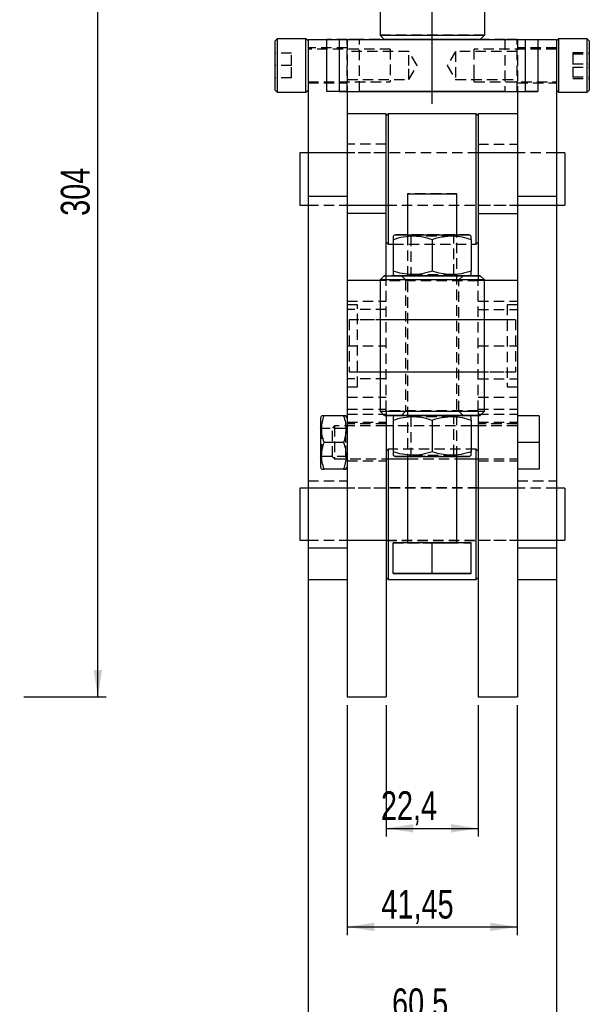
# Model space of a CAD drawing. Extents: x 59 to 746, y 13 to 589.
# Tile 32 of 46: x 334 to 472, y 210 to 450. Entities that reach past the tile are written whole.
import ezdxf

# ---------------------------------------------------------------- set-up
doc = ezdxf.new("R2010")
doc.units = 0
doc.header["$LTSCALE"] = 2
doc.linetypes.add('CENTERX2', pattern=[20.32, 12.7, -2.54, 2.54, -2.54])
doc.linetypes.add('HIDDEN', pattern=[1.905, 1.27, -0.635])
doc.layers.get('0').update_dxf_attribs({"linetype": 'CONTINUOUS'})
doc.styles.add('SLDTEXTSTYLE0', font='TXT', dxfattribs={"width": 0.75})
doc.dimstyles.new('SLDDIMSTYLE1', dxfattribs={"dimtxt": 7, "dimasz": 6.604, "dimexe": 0, "dimexo": 0.0625, "dimgap": 1.75, "dimtad": 1, "dimdec": 0, "dimrnd": 1e-09, "dimzin": 12, "dimtxsty": 'SLDTEXTSTYLE0', "dimsah": 1, "dimcen": 0.09, "dimazin": 3, "dimtfac": 1, "dimtdec": 0, "dimtofl": 0, "dimtmove": 0, "dimatfit": 3, "dimtolj": 1, "dimtzin": 12})
doc.dimstyles.new('SLDDIMSTYLE2', dxfattribs={"dimtxt": 7, "dimasz": 6.604, "dimexe": 0, "dimexo": 0.0625, "dimgap": 1.75, "dimtad": 1, "dimdec": 3, "dimrnd": 1e-09, "dimzin": 12, "dimtxsty": 'SLDTEXTSTYLE0', "dimsah": 1, "dimcen": 0.09, "dimazin": 3, "dimtfac": 1, "dimtdec": 3, "dimtofl": 0, "dimtmove": 0, "dimatfit": 3, "dimtolj": 1, "dimtzin": 12})

# ---------------------------------------------------------------- blocks, each defined once
blk = doc.blocks.new('_D_5')
at = {"color": 179, "linetype": 'CONTINUOUS'}
for p, q in [((233.96, 589.1), (354.55, 589.1)), ((352.55, 284.99), (352.55, 589.1)), ((334.55, 284.99), (354.55, 284.99))]:
    blk.add_line(p, q, dxfattribs=at)
for points in [[(352.55, 589.1), (351.53, 582.5), (353.57, 582.5)], [(352.55, 284.99), (353.57, 291.6), (351.53, 291.6)]]:
    blk.add_solid(points, dxfattribs=at)
at = {"color": 179, "linetype": 'CONTINUOUS', "insert": (343.53, 402.17, 0.1), "char_height": 7, "attachment_point": 1, "rotation": 90, "style": 'SLDTEXTSTYLE0'}
blk.add_mtext('304', dxfattribs=at)
blk = doc.blocks.new('_D_7')
at = {"color": 179, "linetype": 'CONTINUOUS'}
for p, q in [((422.78, 282.99), (422.78, 250.99)), ((445.18, 282.99), (445.18, 250.99)), ((422.78, 252.99), (445.18, 252.99))]:
    blk.add_line(p, q, dxfattribs=at)
for points in [[(422.78, 252.99), (429.38, 251.98), (429.38, 254.01)], [(445.18, 252.99), (438.57, 254.01), (438.57, 251.98)]]:
    blk.add_solid(points, dxfattribs=at)
at = {"color": 179, "linetype": 'CONTINUOUS', "insert": (421.48, 262.02, -58.4), "char_height": 7, "attachment_point": 1, "style": 'SLDTEXTSTYLE0'}
blk.add_mtext('22,4', dxfattribs=at)
blk = doc.blocks.new('_D_8')
at = {"color": 179, "linetype": 'CONTINUOUS'}
for p, q in [((413.25, 282.99), (413.25, 226.99)), ((454.7, 282.99), (454.7, 226.99)), ((413.25, 228.99), (454.7, 228.99))]:
    blk.add_line(p, q, dxfattribs=at)
for points in [[(413.25, 228.99), (419.86, 227.98), (419.86, 230.01)], [(454.7, 228.99), (448.1, 230.01), (448.1, 227.98)]]:
    blk.add_solid(points, dxfattribs=at)
at = {"color": 179, "linetype": 'CONTINUOUS', "insert": (421.61, 238.02, -58.4), "char_height": 7, "attachment_point": 1, "style": 'SLDTEXTSTYLE0'}
blk.add_mtext('41,45', dxfattribs=at)
blk = doc.blocks.new('_D_9')
at = {"color": 179, "linetype": 'CONTINUOUS'}
for p, q in [((403.73, 319.32), (403.73, 203)), ((464.23, 319.32), (464.23, 203)), ((403.73, 205), (464.23, 205))]:
    blk.add_line(p, q, dxfattribs=at)
for points in [[(403.73, 205), (410.33, 203.98), (410.33, 206.01)], [(464.23, 205), (457.62, 206.01), (457.62, 203.98)]]:
    blk.add_solid(points, dxfattribs=at)
at = {"color": 179, "linetype": 'CONTINUOUS', "insert": (424.2, 214.02, -58.4), "char_height": 7, "attachment_point": 1, "style": 'SLDTEXTSTYLE0'}
blk.add_mtext('60,5', dxfattribs=at)

msp = doc.modelspace()

# ---------------------------------------------------------------- linework, layer by layer
at = {"color": 179, "linetype": 'CENTERX2'}
msp.add_line((433.978543, 429.448362), (433.978543, 568.448361), dxfattribs=at)
at = {"color": 7, "linetype": 'CONTINUOUS'}
for p, q in [((421.278543, 470.351612), (421.278543, 446.15016)), ((446.678543, 470.351761), (446.678543, 446.15016)), ((421.278543, 446.15016), (446.678543, 446.15016)), ((422.278117, 445.150441), (421.278543, 446.15016)), ((421.278543, 446.146568), (421.278543, 446.15016)), ((422.274811, 445.150441), (421.278543, 446.146568)), ((446.678543, 446.15016), (445.678969, 445.150441)), ((446.678543, 446.146568), (445.682275, 445.150441)), ((446.678543, 446.15016), (446.678543, 446.146568)), ((396.228545, 445.298037), (395.728544, 444.798028)), ((395.728544, 432.798034), (395.728544, 444.798028)), ((403.228542, 445.298037), (396.228545, 445.298037)), ((396.228545, 445.298037), (396.228545, 432.298025)), ((403.728543, 444.798028), (403.228542, 445.298037)), ((403.228542, 432.298025), (403.228542, 445.298037)), ((403.728543, 445.149353), (408.278544, 445.149353)), ((403.728543, 445.149353), (403.728543, 406.95486)), ((408.278544, 432.450017), (408.278544, 445.150023)), ((411.278542, 445.150441), (411.278542, 432.450434)), ((411.278542, 445.150441), (456.678544, 445.150441)), ((456.678544, 432.450434), (456.678544, 445.150441)), ((459.678542, 445.150023), (459.678542, 432.450017)), ((459.678542, 445.149353), (464.228543, 445.149353)), ((464.728544, 445.298037), (464.228543, 444.798028)), ((464.228543, 445.149353), (464.228543, 406.95486)), ((471.728541, 445.298037), (464.728544, 445.298037)), ((464.728544, 445.298037), (464.728544, 432.298025)), ((472.228542, 444.798028), (471.728541, 445.298037)), ((471.728541, 432.298025), (471.728541, 445.298037)), ((472.228542, 444.798028), (472.228542, 432.798034)), ((395.728544, 432.798034), (396.228545, 432.298025)), ((396.228545, 432.298025), (403.228542, 432.298025)), ((403.228542, 432.298025), (403.728543, 432.798034)), ((408.278544, 432.449347), (408.278544, 432.450017)), ((413.278543, 432.449347), (408.278544, 432.449347)), ((411.278542, 432.450434), (456.678544, 432.450434)), ((413.253542, 432.449347), (413.253542, 406.95486)), ((413.278543, 432.446709), (413.278543, 432.449347)), ((451.678543, 432.446277), (416.278543, 432.446277)), ((454.678543, 432.449347), (459.678542, 432.449347)), ((454.678543, 432.449347), (454.678543, 432.446709)), ((454.703544, 432.449347), (454.703544, 406.95486)), ((459.678542, 432.449347), (459.678542, 432.450017)), ((464.228543, 432.798034), (464.728544, 432.298025)), ((464.728544, 432.298025), (471.728541, 432.298025)), ((471.728541, 432.298025), (472.228542, 432.798034)), ((422.778543, 427.02209), (413.253542, 427.02209)), ((423.278543, 427.02209), (422.778543, 426.522097)), ((422.778543, 402.698336), (422.778543, 427.02209)), ((444.678543, 427.02209), (423.278543, 427.02209)), ((423.278543, 427.02209), (423.278543, 395.272097)), ((445.178543, 426.522097), (444.678543, 427.02209)), ((444.678543, 395.272097), (444.678543, 427.02209)), ((454.703544, 427.02209), (445.178543, 427.02209)), ((445.178543, 427.02209), (445.178543, 402.698336)), ((403.728543, 417.497089), (401.728545, 417.497089)), ((401.728545, 417.497089), (401.728545, 404.797098)), ((466.228541, 417.497089), (464.228543, 417.497089)), ((466.228541, 417.497089), (466.228541, 404.797098)), ((403.728543, 406.95486), (413.253542, 406.95486)), ((403.728543, 406.95486), (403.728543, 321.320674)), ((413.253542, 406.95486), (413.253542, 386.494978)), ((427.978543, 407.561435), (427.978543, 397.5635)), ((439.978543, 397.5635), (439.978543, 407.561435)), ((454.703544, 406.95486), (464.228543, 406.95486)), ((454.703544, 406.95486), (454.703544, 386.494978)), ((464.228543, 406.95486), (464.228543, 321.320674)), ((401.728545, 404.797098), (403.728543, 404.797098)), ((464.228543, 404.797098), (466.228541, 404.797098)), ((422.778543, 402.698336), (413.253542, 402.698336)), ((422.778543, 387.562474), (422.778543, 402.698336)), ((445.178543, 402.698336), (454.703544, 402.698336)), ((445.178543, 402.698336), (445.178543, 387.562474)), ((422.778543, 395.772098), (423.278543, 395.272097)), ((424.978544, 397.561437), (424.478543, 397.272764)), ((424.478543, 396.425946), (424.478543, 388.700305)), ((433.978543, 396.427637), (433.978543, 388.701996)), ((443.478543, 397.272764), (442.978542, 397.561437)), ((443.478543, 396.425946), (443.478543, 388.700305)), ((444.678543, 395.272097), (445.178543, 395.772098)), ((423.278543, 395.272097), (424.478543, 395.272097)), ((443.478543, 395.272097), (444.678543, 395.272097)), ((413.253542, 386.494978), (413.253542, 284.99498)), ((413.253542, 386.494978), (421.278543, 386.494978)), ((422.278543, 387.561439), (421.278543, 386.561437)), ((421.278543, 386.561437), (421.278543, 354.561439)), ((424.478543, 387.850111), (424.974555, 387.563733)), ((442.982531, 387.563733), (443.478543, 387.850111)), ((446.678543, 386.561437), (445.678543, 387.561439)), ((446.678543, 354.561439), (446.678543, 386.561437)), ((446.678543, 386.494978), (454.703544, 386.494978)), ((454.703544, 386.494978), (454.703544, 284.99498)), ((407.042219, 353.494978), (406.753542, 352.994984)), ((406.753542, 352.994984), (406.753542, 346.994979)), ((412.384311, 353.494978), (407.622775, 353.494978)), ((413.253542, 352.994984), (412.964868, 353.494978)), ((421.278543, 354.561439), (422.278543, 353.561437)), ((422.778543, 353.560394), (422.778543, 284.99498)), ((424.978544, 353.561437), (424.478543, 353.272764)), ((443.478543, 353.272764), (442.978542, 353.561437)), ((445.178543, 353.560394), (445.178543, 284.99498)), ((445.678543, 353.561437), (446.678543, 354.561439)), ((460.003542, 353.494978), (454.703544, 353.494978)), ((460.003542, 353.494978), (460.003542, 346.994979)), ((424.478543, 350.99498), (422.778543, 350.99498)), ((424.478543, 352.425946), (424.478543, 344.700309)), ((433.978543, 352.427637), (433.978543, 344.701996)), ((443.478543, 352.425946), (443.478543, 344.700309)), ((445.178543, 350.99498), (443.478543, 350.99498)), ((406.753542, 346.994979), (406.753542, 340.994982)), ((412.384311, 346.994979), (407.622775, 346.994979)), ((460.003542, 346.994979), (454.703544, 346.994979)), ((460.003542, 346.994979), (460.003542, 340.494981)), ((422.778543, 342.994979), (427.978543, 342.994979)), ((423.278543, 342.994979), (423.278543, 313.619981)), ((424.478543, 343.850112), (424.978544, 343.561435)), ((427.978543, 343.561439), (427.978543, 322.563751)), ((439.978543, 322.563751), (439.978543, 343.561439)), ((439.978543, 342.994979), (445.178543, 342.994979)), ((442.978542, 343.561435), (443.478543, 343.850112)), ((444.678543, 313.619981), (444.678543, 342.994979)), ((406.753542, 340.994982), (407.042219, 340.494981)), ((412.964868, 340.494981), (413.253542, 340.994982)), ((412.384311, 340.494981), (407.622775, 340.494981)), ((460.003542, 340.494981), (454.703544, 340.494981)), ((403.728543, 335.844981), (401.728545, 335.844981)), ((401.728545, 335.844981), (401.728545, 326.972773)), ((466.228541, 335.844981), (464.228543, 335.844981)), ((466.228541, 335.844981), (466.228541, 326.972773)), ((401.728545, 326.972773), (401.728545, 323.144982)), ((466.228541, 326.972773), (466.228541, 323.144982)), ((401.728545, 323.144982), (403.728543, 323.144982)), ((433.978543, 322.564816), (424.478543, 322.563129)), ((424.478543, 315.063128), (424.478543, 322.563129)), ((433.978543, 315.064818), (433.978543, 322.564816)), ((443.478543, 322.563129), (433.978543, 322.564816)), ((443.478543, 315.063128), (443.478543, 322.563129)), ((464.228543, 323.144982), (466.228541, 323.144982)), ((403.728543, 321.320674), (413.253542, 321.320674)), ((403.728543, 321.320674), (403.728543, 313.619981)), ((454.703544, 321.320674), (464.228543, 321.320674)), ((464.228543, 321.320674), (464.228543, 313.619981)), ((433.978543, 315.064818), (424.478543, 315.063128)), ((424.478543, 315.063128), (424.478543, 315.05975)), ((424.478543, 315.05975), (433.978543, 315.058058)), ((443.478543, 315.063128), (433.978543, 315.064818)), ((433.978543, 315.058058), (443.478543, 315.05975)), ((443.478543, 315.05975), (443.478543, 315.063128)), ((403.728543, 313.619981), (413.253542, 313.619981)), ((422.778543, 314.11998), (423.278543, 313.619981)), ((423.278543, 313.619981), (444.678543, 313.619981)), ((444.678543, 313.619981), (445.178543, 314.11998)), ((454.703544, 313.619981), (464.228543, 313.619981)), ((413.253542, 284.99498), (422.778543, 284.99498)), ((445.178543, 284.99498), (454.703544, 284.99498))]:
    msp.add_line(p, q, dxfattribs=at)
at = {"color": 7, "linetype": 'HIDDEN'}
for p, q in [((446.678543, 446.146568), (421.278543, 446.146568)), ((403.728543, 445.147356), (413.253542, 445.147356)), ((413.278543, 445.149353), (408.278544, 445.149353)), ((408.278544, 445.149353), (413.253542, 445.149353)), ((413.253542, 445.149353), (413.253542, 432.449347)), ((413.278543, 432.449347), (413.278543, 445.149353)), ((416.278543, 432.446277), (416.278543, 445.146283)), ((451.678543, 445.146283), (416.278543, 445.146283)), ((422.278543, 445.146715), (422.274811, 445.150441)), ((422.278543, 445.150009), (422.278117, 445.150441)), ((445.678543, 445.150009), (422.278543, 445.150009)), ((422.278543, 445.150009), (422.278543, 445.146715)), ((422.278543, 445.146715), (445.678543, 445.146715)), ((445.678969, 445.150441), (445.678543, 445.150009)), ((445.682275, 445.150441), (445.678543, 445.146715)), ((445.678543, 445.146715), (445.678543, 445.150009)), ((451.678543, 445.146283), (451.678543, 432.446277)), ((454.678543, 432.449347), (454.678543, 445.149353)), ((454.678543, 445.149353), (459.678542, 445.149353)), ((454.703544, 445.149353), (459.678542, 445.149353)), ((454.703544, 445.149353), (454.703544, 432.449347)), ((454.703544, 445.147356), (464.228543, 445.147356)), ((399.728544, 441.798037), (395.728544, 441.798037)), ((399.728544, 438.798031), (399.728544, 441.798037)), ((413.253542, 443.048036), (403.728543, 443.048036)), ((423.728543, 442.798024), (403.728543, 442.798024)), ((428.278543, 442.198029), (413.278543, 442.198029)), ((423.728543, 442.798024), (423.728543, 434.798038)), ((428.278543, 438.798508), (428.278543, 442.198029)), ((430.321469, 438.798031), (428.278543, 442.198029)), ((439.678543, 442.198029), (437.635617, 438.798031)), ((439.678543, 442.198029), (439.678543, 435.398033)), ((454.678543, 442.198029), (439.678543, 442.198029)), ((444.228543, 436.422145), (444.228543, 442.798024)), ((464.228543, 442.798024), (444.228543, 442.798024)), ((464.228543, 443.048036), (454.703544, 443.048036)), ((468.228542, 441.973349), (468.228542, 441.584861)), ((468.228542, 441.973349), (472.228542, 441.973349)), ((468.228542, 441.584861), (468.228542, 438.409528)), ((468.228542, 441.584861), (472.228542, 441.584861)), ((468.228542, 439.186534), (472.228542, 439.186534)), ((399.728544, 438.798031), (395.728544, 438.798031)), ((399.728544, 435.798025), (399.728544, 438.798031)), ((428.278543, 435.398033), (428.278543, 438.798508)), ((428.278543, 435.398033), (430.321469, 438.798031)), ((437.635617, 438.798031), (439.678543, 435.398033)), ((468.228542, 438.409528), (472.228542, 438.409528)), ((468.228542, 438.409528), (468.228542, 435.622713)), ((399.728544, 435.798025), (395.728544, 435.798025)), ((403.728543, 434.798038), (423.728543, 434.798038)), ((403.728543, 434.548026), (413.253542, 434.548026)), ((413.278543, 435.398033), (428.278543, 435.398033)), ((439.678543, 435.398033), (454.678543, 435.398033)), ((444.228543, 434.798038), (444.228543, 436.422145)), ((444.228543, 434.798038), (464.228543, 434.798038)), ((454.703544, 434.548026), (464.228543, 434.548026)), ((468.228542, 436.011201), (472.228542, 436.011201)), ((468.228542, 435.622713), (472.228542, 435.622713)), ((464.228543, 417.497089), (403.728543, 417.497089)), ((413.253542, 417.497089), (403.728543, 417.497089)), ((422.778543, 419.595843), (413.253542, 419.595843)), ((422.778543, 417.497089), (413.253542, 417.497089)), ((445.178543, 417.547098), (422.778543, 417.547098)), ((445.178543, 419.595843), (454.703544, 419.595843)), ((454.703544, 417.497089), (445.178543, 417.497089)), ((464.228543, 417.497089), (454.703544, 417.497089)), ((403.728543, 404.797098), (464.228543, 404.797098)), ((403.728543, 404.797098), (413.253542, 404.797098)), ((413.253542, 404.797098), (422.778543, 404.797098)), ((422.778543, 404.747097), (445.178543, 404.747097)), ((445.178543, 404.797098), (454.703544, 404.797098)), ((454.703544, 404.797098), (464.228543, 404.797098)), ((427.978543, 397.5635), (427.978543, 343.561439)), ((428.347114, 397.561437), (428.728544, 397.294356)), ((428.728543, 397.294356), (428.728543, 387.828512)), ((439.228542, 397.294356), (439.609972, 397.561437)), ((439.228543, 387.828512), (439.228543, 397.294356)), ((439.978543, 343.561439), (439.978543, 397.5635)), ((424.478543, 395.272097), (443.478543, 395.272097)), ((433.978543, 388.701996), (433.978543, 388.695238)), ((421.278543, 386.494978), (422.778543, 386.494978)), ((422.778543, 386.494978), (422.778543, 387.562474)), ((422.778543, 386.494978), (422.778543, 386.432519)), ((445.178543, 386.432519), (422.778543, 386.432519)), ((422.778543, 354.682526), (422.778543, 386.432519)), ((445.178543, 386.369942), (422.778543, 386.369942)), ((424.974555, 387.563733), (424.978544, 387.561431)), ((426.478543, 387.561431), (427.478543, 386.561437)), ((427.478543, 386.561437), (427.478543, 354.561439)), ((428.728544, 387.828512), (428.347114, 387.561439)), ((439.609972, 387.561439), (439.228542, 387.828512)), ((440.478543, 386.561437), (441.478543, 387.561431)), ((440.478543, 354.561439), (440.478543, 386.561437)), ((442.978542, 387.561431), (442.982531, 387.563733)), ((445.178543, 387.562474), (445.178543, 386.494978)), ((445.178543, 386.494978), (445.178543, 386.432519)), ((445.178543, 386.494978), (446.678543, 386.494978)), ((445.178543, 354.682526), (445.178543, 386.432519)), ((413.253542, 381.37891), (422.778543, 381.37891)), ((445.178543, 381.37891), (454.703544, 381.37891)), ((415.753544, 380.509554), (413.253542, 380.509554)), ((415.753544, 380.49498), (413.253542, 380.49498)), ((422.778543, 379.381618), (413.253542, 379.381618)), ((415.753544, 360.50955), (415.753544, 380.509554)), ((445.178543, 379.381618), (454.703544, 379.381618)), ((452.203542, 380.509554), (452.203542, 360.50955)), ((454.703544, 380.509554), (452.203542, 380.509554)), ((454.703544, 380.49498), (452.203542, 380.49498)), ((413.728543, 376.859551), (413.728543, 364.388323)), ((454.228543, 376.859551), (413.728543, 376.859551)), ((454.228543, 376.844978), (413.728543, 376.844978)), ((422.778543, 376.859551), (415.753544, 376.859551)), ((422.778543, 376.844978), (415.753544, 376.844978)), ((445.178543, 376.859551), (422.778543, 376.859551)), ((445.178543, 376.844978), (422.778543, 376.844978)), ((452.203542, 376.859551), (445.178543, 376.859551)), ((452.203542, 376.844978), (445.178543, 376.844978)), ((454.228543, 376.859551), (454.228543, 364.388323)), ((413.253542, 370.494982), (422.778543, 370.494982)), ((445.178543, 370.494982), (454.703544, 370.494982)), ((422.778543, 362.484103), (413.253542, 362.484103)), ((413.728543, 364.388323), (413.728543, 364.159552)), ((413.728543, 364.159552), (413.728543, 364.144979)), ((413.728543, 364.159552), (454.228543, 364.159552)), ((413.728543, 364.144979), (454.228543, 364.144979)), ((415.753544, 364.159552), (422.778543, 364.159552)), ((415.753544, 364.144979), (422.778543, 364.144979)), ((422.778543, 364.159552), (445.178543, 364.159552)), ((422.778543, 364.144979), (445.178543, 364.144979)), ((445.178543, 364.159552), (452.203542, 364.159552)), ((445.178543, 364.144979), (452.203542, 364.144979)), ((445.178543, 362.484103), (454.703544, 362.484103)), ((454.228543, 364.388323), (454.228543, 364.159552)), ((454.228543, 364.159552), (454.228543, 364.144979)), ((413.253542, 360.50955), (415.753544, 360.50955)), ((413.253542, 360.494977), (415.753544, 360.494977)), ((415.753544, 360.50955), (415.753544, 360.494977)), ((452.203542, 360.50955), (452.203542, 360.494977)), ((452.203542, 360.50955), (454.703544, 360.50955)), ((452.203542, 360.494977), (454.703544, 360.494977)), ((413.253542, 358.001327), (422.778543, 358.001327)), ((445.178543, 358.001327), (454.703544, 358.001327)), ((413.253542, 355.057864), (422.778543, 355.057864)), ((445.178543, 355.057864), (454.703544, 355.057864)), ((413.253542, 353.863983), (422.778543, 353.863983)), ((445.178543, 354.682526), (422.778543, 354.682526)), ((422.778543, 354.646353), (422.778543, 354.682526)), ((422.778543, 354.646353), (422.778543, 353.560394)), ((422.778543, 354.619941), (445.178543, 354.619941)), ((427.478543, 354.561439), (426.478543, 353.561437)), ((428.347114, 353.561437), (428.728544, 353.294356)), ((428.728543, 353.294356), (428.728543, 343.828516)), ((439.228542, 353.294356), (439.609972, 353.561437)), ((439.228543, 343.828516), (439.228543, 353.294356)), ((441.478543, 353.561437), (440.478543, 354.561439)), ((445.178543, 354.646353), (445.178543, 354.682526)), ((445.178543, 354.646353), (445.178543, 353.560394)), ((445.178543, 353.863983), (454.703544, 353.863983)), ((407.044528, 350.369981), (406.753542, 350.785552)), ((407.044528, 350.369981), (407.044528, 343.619982)), ((412.962558, 350.369981), (407.044528, 350.369981)), ((410.203543, 350.99498), (409.703544, 350.494979)), ((409.703544, 343.49498), (409.703544, 350.494979)), ((410.203543, 350.99498), (410.203543, 342.994979)), ((422.778543, 350.99498), (410.203543, 350.99498)), ((413.253542, 350.785552), (412.962558, 350.369981)), ((412.962558, 346.994979), (412.962558, 350.369981)), ((413.253542, 351.92599), (422.778543, 351.92599)), ((422.778543, 351.494981), (413.253542, 351.494981)), ((443.478543, 350.99498), (424.478543, 350.99498)), ((445.178543, 351.92599), (454.703544, 351.92599)), ((454.703544, 351.494981), (445.178543, 351.494981)), ((454.703544, 350.99498), (445.178543, 350.99498)), ((412.962558, 343.619982), (412.962558, 346.994979)), ((423.278543, 345.369982), (422.778543, 344.869981)), ((423.278543, 345.369982), (423.278543, 342.994979)), ((444.678543, 345.369982), (423.278543, 345.369982)), ((444.678543, 342.994979), (444.678543, 345.369982)), ((445.178543, 344.869981), (444.678543, 345.369982)), ((406.753542, 343.204411), (407.044528, 343.619982)), ((407.044528, 343.619982), (412.962558, 343.619982)), ((409.703544, 343.49498), (410.203543, 342.994979)), ((410.203543, 342.994979), (422.778543, 342.994979)), ((412.962558, 343.619982), (413.253542, 343.204411)), ((427.978543, 342.994979), (439.978543, 342.994979)), ((428.728544, 343.828516), (428.347114, 343.561439)), ((433.978543, 344.701996), (433.978543, 344.695239)), ((439.609972, 343.561439), (439.228542, 343.828516)), ((445.178543, 342.994979), (454.703544, 342.994979)), ((413.253542, 342.494981), (422.778543, 342.494981)), ((445.178543, 342.494981), (454.703544, 342.494981)), ((403.728543, 337.669289), (413.253542, 337.669289)), ((464.228543, 335.844981), (403.728543, 335.844981)), ((413.253542, 335.844981), (403.728543, 335.844981)), ((422.778543, 335.844981), (413.253542, 335.844981)), ((445.178543, 335.894982), (422.778543, 335.894982)), ((454.703544, 335.844981), (445.178543, 335.844981)), ((454.703544, 337.669289), (464.228543, 337.669289)), ((464.228543, 335.844981), (454.703544, 335.844981)), ((403.728543, 323.144982), (464.228543, 323.144982)), ((403.728543, 323.144982), (413.253542, 323.144982)), ((413.253542, 323.144982), (422.778543, 323.144982)), ((422.778543, 323.094981), (445.178543, 323.094981)), ((424.478543, 322.55975), (433.978543, 322.558059)), ((427.978543, 322.563751), (427.978543, 322.561437)), ((433.978543, 322.558059), (443.478543, 322.55975)), ((439.978543, 322.561437), (439.978543, 322.563751)), ((445.178543, 323.144982), (454.703544, 323.144982)), ((454.703544, 323.144982), (464.228543, 323.144982)), ((433.978543, 315.058058), (433.978543, 315.064818))]:
    msp.add_line(p, q, dxfattribs=at)
at = {"color": 7, "linetype": 'CONTINUOUS', "flags": 128}
for points in [[(408.278544, 445.150023), (408.336187, 445.150098), (408.506904, 445.150172), (408.784135, 445.150247), (409.157222, 445.150321), (409.611833, 445.150366), (410.130492, 445.150411), (410.693271, 445.150426), (411.278542, 445.150441)], [(456.678544, 445.150441), (457.263815, 445.150426), (457.826594, 445.150411), (458.345253, 445.150366), (458.799864, 445.150321), (459.172951, 445.150247), (459.450182, 445.150172), (459.620899, 445.150098), (459.678542, 445.150023)], [(411.278542, 432.450434), (410.693271, 432.450434), (410.130492, 432.450405), (409.611833, 432.450375), (409.157222, 432.450315), (408.784135, 432.450255), (408.506904, 432.450181), (408.336187, 432.450106), (408.278544, 432.450017)], [(413.278543, 432.446709), (413.336188, 432.44662), (413.506905, 432.446545), (413.784134, 432.446471), (414.157223, 432.446411), (414.611832, 432.446351), (415.130493, 432.446322), (415.693272, 432.446292), (416.278543, 432.446277)], [(451.678543, 432.446277), (452.263814, 432.446292), (452.826593, 432.446322), (453.345254, 432.446351), (453.799863, 432.446411), (454.172952, 432.446471), (454.450181, 432.446545), (454.620898, 432.44662), (454.678543, 432.446709)], [(459.678542, 432.450017), (459.620899, 432.450106), (459.450182, 432.450181), (459.172951, 432.450255), (458.799864, 432.450315), (458.345253, 432.450375), (457.826594, 432.450405), (457.263815, 432.450434), (456.678544, 432.450434)], [(427.978543, 407.561435), (428.013715, 407.561636), (428.292624, 407.562023), (428.8374, 407.562388), (429.62257, 407.562709), (430.611421, 407.562962), (431.757714, 407.563148), (433.007851, 407.56326), (434.303376, 407.563282), (435.583713, 407.563215), (436.788994, 407.563066), (437.862861, 407.562843), (438.755101, 407.562552), (439.423995, 407.562209), (439.838266, 407.561829), (439.978543, 407.561435)], [(424.978544, 397.561437), (425.115274, 397.561913), (425.52131, 397.562383), (426.184314, 397.562822), (427.084143, 397.563217), (428.193454, 397.56356), (429.478543, 397.563836), (430.900362, 397.564037), (432.415709, 397.564164), (433.978543, 397.564208), (435.541377, 397.564164), (437.056724, 397.564037), (438.478543, 397.563836), (439.763632, 397.56356), (440.872943, 397.563217), (441.772772, 397.562822), (442.435776, 397.562383), (442.841812, 397.561913), (442.978543, 397.561437)], [(446.678543, 386.561437), (446.536694, 386.562018), (446.114318, 386.562592), (445.420848, 386.563135), (444.471776, 386.563642), (443.288301, 386.564097), (441.896864, 386.564491), (440.328543, 386.564827), (438.618374, 386.56508), (436.804559, 386.565251), (434.927615, 386.565341), (433.029471, 386.565341), (431.152527, 386.565251), (429.338712, 386.56508), (427.628543, 386.564827), (426.060222, 386.564491), (424.668785, 386.564097), (423.48531, 386.563642), (422.536238, 386.563135), (421.842768, 386.562592), (421.420392, 386.562018), (421.278543, 386.561437), (421.278543, 386.561437)], [(422.278543, 387.561439), (422.312873, 387.561714), (422.586306, 387.562258), (423.126764, 387.56278), (423.921579, 387.563279), (424.95212, 387.563726), (426.194232, 387.564128), (427.618803, 387.564464), (429.19244, 387.564724), (430.878259, 387.564911), (432.636747, 387.565015), (434.426685, 387.565037), (436.206119, 387.56497), (437.933341, 387.564829), (439.567865, 387.564605), (441.07138, 387.5643), (442.408646, 387.563935), (443.548316, 387.56351), (444.46368, 387.563033), (445.13328, 387.562527), (445.541424, 387.561983), (445.678543, 387.561439)], [(421.278543, 354.561439), (421.278543, 354.561439), (421.420392, 354.56202), (421.842768, 354.562594), (422.536238, 354.563138), (423.48531, 354.563644), (424.668785, 354.564099), (426.060222, 354.564494), (427.628543, 354.564829), (429.338712, 354.565082), (431.152527, 354.565254), (433.029471, 354.565336), (434.927615, 354.565336), (436.804559, 354.565254), (438.618374, 354.565082), (440.328543, 354.564829), (441.896864, 354.564494), (443.288301, 354.564099), (444.471776, 354.563644), (445.420848, 354.563138), (446.114318, 354.562594), (446.536694, 354.56202), (446.678543, 354.561439)], [(445.678543, 353.561437), (445.541424, 353.561988), (445.13328, 353.562525), (444.46368, 353.563039), (443.548316, 353.563508), (442.408646, 353.563933), (441.07138, 353.564305), (439.567865, 353.564603), (437.933341, 353.564827), (436.206119, 353.564976), (434.426685, 353.565035), (432.636747, 353.565021), (430.878259, 353.564916), (429.19244, 353.564723), (427.618803, 353.564462), (426.194232, 353.564127), (424.95212, 353.563732), (423.921579, 353.563277), (423.126764, 353.562785), (422.586306, 353.562256), (422.312873, 353.561713), (422.312873, 353.561161), (422.586306, 353.560617), (423.126764, 353.560088), (423.921579, 353.559597), (424.95212, 353.559142), (424.974555, 353.559135)], [(424.978544, 353.561437), (425.115274, 353.561921), (425.52131, 353.562383), (426.184314, 353.562823), (427.084143, 353.563218), (428.193454, 353.56356), (429.478543, 353.563836), (430.900362, 353.564045), (432.415709, 353.564171), (433.978543, 353.564208), (435.541377, 353.564171), (437.056724, 353.564045), (438.478543, 353.563836), (439.763632, 353.56356), (440.872943, 353.563218), (441.772772, 353.562823), (442.435776, 353.562383), (442.841812, 353.561921), (442.978543, 353.561437)], [(442.982531, 353.559135), (443.548316, 353.559366), (444.46368, 353.559835), (445.13328, 353.560349), (445.541424, 353.560886), (445.678543, 353.561437)], [(427.978543, 343.559371), (427.084143, 343.559655), (426.184314, 343.560049), (425.52131, 343.560489), (425.115274, 343.560955), (424.978543, 343.561439), (425.115274, 343.56192), (425.52131, 343.562385), (426.184314, 343.562825), (427.084143, 343.56322), (428.193454, 343.563562), (429.478543, 343.563838), (430.900362, 343.564043), (432.415709, 343.56417), (433.978543, 343.564211), (435.541377, 343.56417), (437.056724, 343.564043), (438.478543, 343.563838), (439.763632, 343.563562), (440.872943, 343.56322), (441.772772, 343.562825), (442.435776, 343.562385), (442.841812, 343.56192), (442.978543, 343.561439), (442.978543, 343.561439)], [(442.978543, 343.561439), (442.841812, 343.560955), (442.435776, 343.560489), (441.772772, 343.560049), (440.872943, 343.559655), (439.978543, 343.559371)]]:
    msp.add_lwpolyline(points, dxfattribs=at)
at = {"color": 7, "linetype": 'HIDDEN', "flags": 128}
for points in [[(416.278543, 445.146283), (415.693272, 445.146298), (415.130493, 445.146313), (414.611832, 445.146358), (414.157223, 445.146402), (413.784134, 445.146477), (413.506905, 445.146551), (413.336188, 445.146626), (413.278543, 445.1467)], [(454.678543, 445.1467), (454.620898, 445.146626), (454.450181, 445.146551), (454.172952, 445.146477), (453.799863, 445.146402), (453.345254, 445.146358), (452.826593, 445.146313), (452.263814, 445.146298), (451.678543, 445.146283)], [(439.978543, 407.561435), (439.838266, 407.56104), (439.423995, 407.56066), (438.755101, 407.560317), (437.862861, 407.560026), (436.788994, 407.559803), (435.583713, 407.559654), (434.303376, 407.559587), (433.007851, 407.559609), (431.757714, 407.559713), (430.611421, 407.559907), (429.62257, 407.56016), (428.8374, 407.560481), (428.292624, 407.560846), (428.013715, 407.561233), (427.978543, 407.561435)], [(442.978543, 397.561437), (442.841812, 397.560952), (442.435776, 397.560483), (441.772772, 397.560051), (440.872943, 397.559656), (439.763632, 397.559313), (438.478543, 397.55903), (437.056724, 397.558829), (435.541377, 397.558702), (433.978543, 397.558665), (432.415709, 397.558702), (430.900362, 397.558829), (429.478543, 397.55903), (428.193454, 397.559313), (427.084143, 397.559656), (426.184314, 397.560051), (425.52131, 397.560483), (425.115274, 397.560952), (424.978543, 397.561437), (424.978544, 397.561437)], [(428.347114, 397.561437), (428.488305, 397.561049), (428.904801, 397.560684), (429.575714, 397.560356), (430.467404, 397.560081), (431.535157, 397.559872), (432.725432, 397.559745), (433.978543, 397.559701), (435.231654, 397.559745), (436.421929, 397.559872), (437.489682, 397.560081), (438.381372, 397.560356), (439.052285, 397.560684), (439.468781, 397.561049), (439.609972, 397.561437), (439.468781, 397.561824), (439.052285, 397.562189), (438.381372, 397.562517), (437.489682, 397.562793), (436.421929, 397.563001), (435.231654, 397.563128), (433.978543, 397.563173), (432.725432, 397.563128), (431.535157, 397.563001), (430.467404, 397.562793), (429.575714, 397.562517), (428.904801, 397.562189), (428.488305, 397.561824), (428.347114, 397.561437)], [(428.728544, 397.294356), (428.764042, 397.294169), (429.045157, 397.293804), (429.592232, 397.293469), (430.375774, 397.293178), (431.353543, 397.292955), (432.472826, 397.292806), (433.673283, 397.292739), (434.890196, 397.292761), (436.057962, 397.292873), (437.113626, 397.293059), (438.000277, 397.293313), (438.670114, 397.293626), (439.087028, 397.293983), (439.228543, 397.294356)], [(445.678543, 387.561439), (445.541424, 387.560887), (445.13328, 387.560351), (444.46368, 387.559837), (443.548316, 387.55936), (442.408646, 387.558935), (441.07138, 387.55857), (439.567865, 387.558265), (437.933341, 387.558041), (436.206119, 387.5579), (434.426685, 387.557833), (432.636747, 387.557855), (430.878259, 387.557959), (429.19244, 387.558146), (427.618803, 387.558406), (426.194232, 387.558742), (424.95212, 387.559144), (423.921579, 387.559591), (423.126764, 387.56009), (422.586306, 387.560612), (422.312873, 387.561156), (422.278543, 387.561439)], [(442.978543, 387.561439), (442.841812, 387.560954), (442.435776, 387.560485), (441.772772, 387.560045), (440.872943, 387.559651), (439.763632, 387.559308), (438.478543, 387.559032), (437.056724, 387.558831), (435.541377, 387.558704), (433.978543, 387.55866), (432.415709, 387.558704), (430.900362, 387.558831), (429.478543, 387.559032), (428.193454, 387.559308), (427.084143, 387.559651), (426.184314, 387.560045), (425.52131, 387.560485), (425.115274, 387.560954), (424.978543, 387.561439), (425.115274, 387.561916), (425.52131, 387.562385), (426.184314, 387.562825), (427.084143, 387.563219), (428.193454, 387.563562), (429.478543, 387.563838), (430.900362, 387.564039), (432.415709, 387.564166), (433.978543, 387.56421), (435.541377, 387.564166), (437.056724, 387.564039), (438.478543, 387.563838), (439.763632, 387.563562), (440.872943, 387.563219), (441.772772, 387.562825), (442.435776, 387.562385), (442.841812, 387.561916), (442.978543, 387.561439)], [(441.478543, 387.561439), (441.334433, 387.561886), (440.907639, 387.562318), (440.214565, 387.56272), (439.281844, 387.56307), (438.14532, 387.563354), (436.848669, 387.56357), (435.44172, 387.563704), (433.978543, 387.563748), (432.515366, 387.563704), (431.108417, 387.56357), (429.811766, 387.563354), (428.675242, 387.56307), (427.742521, 387.56272), (427.049447, 387.562318), (426.622653, 387.561886), (426.478543, 387.561439), (426.622653, 387.560984), (427.049447, 387.560552), (427.742521, 387.56015), (428.675242, 387.5598), (429.811766, 387.559516), (431.108417, 387.5593), (432.515366, 387.559166), (433.978543, 387.559122), (435.44172, 387.559166), (436.848669, 387.5593), (438.14532, 387.559516), (439.281844, 387.5598), (440.214565, 387.56015), (440.907639, 387.560552), (441.334433, 387.560984), (441.478543, 387.561439)], [(440.478543, 386.561437), (440.336502, 386.561019), (439.916589, 386.560617), (439.237153, 386.560259), (438.327892, 386.559947), (437.228543, 386.559701), (435.987153, 386.559529), (434.657978, 386.55944), (433.299108, 386.55944), (431.969933, 386.559529), (430.728543, 386.559701), (429.629194, 386.559947), (428.719933, 386.560259), (428.040497, 386.560617), (427.620584, 386.561019), (427.478543, 386.561437)], [(428.347114, 387.561439), (428.488305, 387.561051), (428.904801, 387.560679), (429.575714, 387.560351), (430.467404, 387.560075), (431.535157, 387.559874), (432.725432, 387.55974), (433.978543, 387.559703), (435.231654, 387.55974), (436.421929, 387.559874), (437.489682, 387.560075), (438.381372, 387.560351), (439.052285, 387.560679), (439.468781, 387.561051), (439.609972, 387.561439), (439.468781, 387.561819), (439.052285, 387.562191), (438.381372, 387.562519), (437.489682, 387.562795), (436.421929, 387.562996), (435.231654, 387.56313), (433.978543, 387.563167), (432.725432, 387.56313), (431.535157, 387.562996), (430.467404, 387.562795), (429.575714, 387.562519), (428.904801, 387.562191), (428.488305, 387.561819), (428.347114, 387.561439)], [(439.228542, 387.828512), (439.193044, 387.828326), (438.911929, 387.827961), (438.364854, 387.827626), (437.581312, 387.827335), (436.603543, 387.827112), (435.48426, 387.826963), (434.283803, 387.826903), (433.06689, 387.826925), (431.899124, 387.82703), (430.84346, 387.827216), (429.956809, 387.827477), (429.286972, 387.82779), (428.870058, 387.82814), (428.728543, 387.828512), (428.728543, 387.828512)], [(424.974555, 353.559135), (426.194232, 353.558747), (427.618803, 353.558412), (429.19244, 353.558151), (430.878259, 353.557957), (432.636747, 353.557853), (434.426685, 353.557838), (436.206119, 353.557898), (437.933341, 353.558047), (439.567865, 353.55827), (441.07138, 353.558568), (442.408646, 353.558941), (442.982531, 353.559135)], [(442.978543, 353.561437), (442.841812, 353.560953), (442.435776, 353.560491), (441.772772, 353.560051), (440.872943, 353.559656), (439.763632, 353.559313), (438.478543, 353.559038), (437.056724, 353.558829), (435.541377, 353.558703), (433.978543, 353.558665), (432.415709, 353.558703), (430.900362, 353.558829), (429.478543, 353.559038), (428.193454, 353.559313), (427.084143, 353.559656), (426.184314, 353.560051), (425.52131, 353.560491), (425.115274, 353.560953), (424.978543, 353.561437), (424.978544, 353.561437)], [(441.478543, 353.561437), (441.334433, 353.560982), (440.907639, 353.56055), (440.214565, 353.560155), (439.281844, 353.559805), (438.14532, 353.559515), (436.848669, 353.559299), (435.44172, 353.559172), (433.978543, 353.559127), (432.515366, 353.559172), (431.108417, 353.559299), (429.811766, 353.559515), (428.675242, 353.559805), (427.742521, 353.560155), (427.049447, 353.56055), (426.622653, 353.560982), (426.478543, 353.561437), (426.622653, 353.561884), (427.049447, 353.562323), (427.742521, 353.562718), (428.675242, 353.563069), (429.811766, 353.563359), (431.108417, 353.563575), (432.515366, 353.563702), (433.978543, 353.563747), (435.44172, 353.563702), (436.848669, 353.563575), (438.14532, 353.563359), (439.281844, 353.563069), (440.214565, 353.562718), (440.907639, 353.562323), (441.334433, 353.561884), (441.478543, 353.561437)], [(427.478543, 354.561439), (427.478543, 354.561439), (427.620584, 354.561022), (428.040497, 354.560619), (428.719933, 354.560262), (429.629194, 354.559949), (430.728543, 354.559703), (431.969933, 354.559532), (433.299108, 354.559442), (434.657978, 354.559442), (435.987153, 354.559532), (437.228543, 354.559703), (438.327892, 354.559949), (439.237153, 354.560262), (439.916589, 354.560619), (440.336502, 354.561022), (440.478543, 354.561439)], [(428.347114, 353.561437), (428.488305, 353.561049), (428.904801, 353.560684), (429.575714, 353.560357), (430.467404, 353.560081), (431.535157, 353.559872), (432.725432, 353.559746), (433.978543, 353.559701), (435.231654, 353.559746), (436.421929, 353.559872), (437.489682, 353.560081), (438.381372, 353.560357), (439.052285, 353.560684), (439.468781, 353.561049), (439.609972, 353.561437), (439.468781, 353.561824), (439.052285, 353.562189), (438.381372, 353.562517), (437.489682, 353.562793), (436.421929, 353.563001), (435.231654, 353.563128), (433.978543, 353.563173), (432.725432, 353.563128), (431.535157, 353.563001), (430.467404, 353.562793), (429.575714, 353.562517), (428.904801, 353.562189), (428.488305, 353.561824), (428.347114, 353.561437)], [(428.728544, 353.294356), (428.764042, 353.29417), (429.045157, 353.293805), (429.592232, 353.293469), (430.375774, 353.293179), (431.353543, 353.292955), (432.472826, 353.292806), (433.673283, 353.292739), (434.890196, 353.292761), (436.057962, 353.292873), (437.113626, 353.29306), (438.000277, 353.29332), (438.670114, 353.293633), (439.087028, 353.293983), (439.228543, 353.294356)], [(439.978543, 343.559371), (439.763632, 343.559312), (438.478543, 343.559036), (437.056724, 343.558831), (435.541377, 343.558708), (433.978543, 343.558664), (432.415709, 343.558708), (430.900362, 343.558831), (429.478543, 343.559036), (428.193454, 343.559312), (427.978543, 343.559371)], [(428.347114, 343.561439), (428.488305, 343.561052), (428.904801, 343.560683), (429.575714, 343.560355), (430.467404, 343.560079), (431.535157, 343.559874), (432.725432, 343.559744), (433.978543, 343.559703), (435.231654, 343.559744), (436.421929, 343.559874), (437.489682, 343.560079), (438.381372, 343.560355), (439.052285, 343.560683), (439.468781, 343.561052), (439.609972, 343.561439), (439.468781, 343.561823), (439.052285, 343.562191), (438.381372, 343.562519), (437.489682, 343.562795), (436.421929, 343.563), (435.231654, 343.56313), (433.978543, 343.563171), (432.725432, 343.56313), (431.535157, 343.563), (430.467404, 343.562795), (429.575714, 343.562519), (428.904801, 343.562191), (428.488305, 343.561823), (428.347114, 343.561439)], [(439.228542, 343.828516), (439.193044, 343.82833), (438.911929, 343.827965), (438.364854, 343.82763), (437.581312, 343.827339), (436.603543, 343.827115), (435.48426, 343.826966), (434.283803, 343.826903), (433.06689, 343.826925), (431.899124, 343.827034), (430.84346, 343.82722), (429.956809, 343.827477), (429.286972, 343.82779), (428.870058, 343.828144), (428.728543, 343.828516), (428.728543, 343.828516)], [(427.978543, 322.561437), (428.11882, 322.561836), (428.533091, 322.562216), (429.201985, 322.562559), (430.094225, 322.562846), (431.168092, 322.563073), (432.373373, 322.563218), (433.65371, 322.563285), (434.949235, 322.563263), (436.199372, 322.563155), (437.345665, 322.562968), (438.334516, 322.562708), (439.119686, 322.562391), (439.664462, 322.56203), (439.943371, 322.561639), (439.943371, 322.56124), (439.664462, 322.560849), (439.119686, 322.560484), (438.334516, 322.560167), (437.345665, 322.55991), (436.199372, 322.55972), (434.949235, 322.559616), (433.65371, 322.559593), (432.373373, 322.559657), (431.168092, 322.559806), (430.094225, 322.560029), (429.201985, 322.56032), (428.533091, 322.560663), (428.11882, 322.561042), (427.978543, 322.561437)]]:
    msp.add_lwpolyline(points, dxfattribs=at)
at = {"color": 7, "linetype": 'CONTINUOUS'}
for points, knots in [([(424.478543, 396.425946), (425.303079, 396.671169), (426.970028, 397.166934), (429.439842, 397.348614), (431.800791, 397.082987), (433.248206, 396.647417), (433.978543, 396.427637)], [0, 0, 0, 0, 0.2646059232, 0.5349494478, 0.7653445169, 1, 1, 1, 1]), ([(424.478543, 397.213882), (424.478543, 397.22448), (424.478543, 397.256429), (424.478543, 396.896027), (424.478543, 396.536289), (424.478543, 396.425946)], [0, 0, 0, 0, 0.2560366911, 0.7718035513, 1, 1, 1, 1]), ([(433.978543, 396.427637), (434.803078, 396.672567), (436.470027, 397.167737), (438.939839, 397.348538), (441.300796, 397.082079), (442.748206, 396.645989), (443.478543, 396.425946)], [0, 0, 0, 0, 0.2646061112, 0.5349494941, 0.7653441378, 1, 1, 1, 1]), ([(443.478543, 396.425946), (443.478543, 396.536291), (443.478543, 396.889814), (443.478543, 397.252261), (443.478543, 397.221622), (443.478543, 397.210946)], [0, 0, 0, 0, 0.2281908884, 0.731076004, 1, 1, 1, 1]), ([(433.978543, 388.701996), (433.154006, 388.456773), (431.487052, 387.96101), (429.017254, 387.779318), (426.656286, 388.044947), (425.208879, 388.480522), (424.478543, 388.700305)], [0, 0, 0, 0, 0.2646057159, 0.534949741, 0.7653439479, 1, 1, 1, 1]), ([(424.478543, 388.700305), (424.478543, 388.589698), (424.478543, 388.235336), (424.478543, 387.871427), (424.478543, 387.901396), (424.478543, 387.911884)], [0, 0, 0, 0, 0.22777635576, 0.72975082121, 1, 1, 1, 1]), ([(443.478543, 388.700305), (442.654007, 388.455376), (440.987055, 387.960207), (438.517251, 387.779391), (436.15629, 388.045866), (434.70888, 388.481954), (433.978543, 388.701996)], [0, 0, 0, 0, 0.2646058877, 0.5349497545, 0.7653442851, 1, 1, 1, 1]), ([(443.478543, 387.908971), (443.478543, 387.89854), (443.478543, 387.867244), (443.478543, 388.229109), (443.478543, 388.589701), (443.478543, 388.700305)], [0, 0, 0, 0, 0.2573807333, 0.7722170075, 1, 1, 1, 1]), ([(407.622775, 346.994979), (407.455094, 347.559128), (407.116094, 348.699658), (406.992073, 350.389519), (407.1741, 352.004919), (407.472306, 352.995266), (407.622775, 353.494978)], [0, 0, 0, 0, 0.2646025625, 0.5349427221, 0.7653404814, 1, 1, 1, 1]), ([(407.622775, 353.494978), (407.553894, 353.494978), (407.316711, 353.494978), (407.062088, 353.494978), (407.078421, 353.494978), (407.084365, 353.494978)], [0, 0, 0, 0, 0.20655674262, 0.71124635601, 1, 1, 1, 1]), ([(412.384311, 353.494978), (412.551993, 352.930832), (412.890994, 351.790305), (413.015011, 350.100445), (412.832985, 348.485039), (412.53478, 347.494691), (412.384311, 346.994979)], [0, 0, 0, 0, 0.2646017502, 0.5349419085, 0.7653405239, 1, 1, 1, 1]), ([(412.924581, 353.494978), (412.930593, 353.494978), (412.947885, 353.494978), (412.694661, 353.494978), (412.453191, 353.494978), (412.384311, 353.494978)], [0, 0, 0, 0, 0.27586237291, 0.79343762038, 1, 1, 1, 1]), ([(424.478543, 352.425946), (425.30308, 352.671169), (426.970034, 353.166932), (429.439832, 353.348624), (431.8008, 353.082995), (433.248207, 352.64742), (433.978543, 352.427637)], [0, 0, 0, 0, 0.2646056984, 0.5349497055, 0.7653439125, 1, 1, 1, 1]), ([(424.478543, 353.213882), (424.478543, 353.224484), (424.478543, 353.256442), (424.478543, 352.896029), (424.478543, 352.536289), (424.478543, 352.425946)], [0, 0, 0, 0, 0.2560392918, 0.7718062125, 1, 1, 1, 1]), ([(433.978543, 352.427637), (434.803079, 352.672566), (436.470031, 353.167734), (438.939835, 353.348551), (441.300796, 353.082076), (442.748206, 352.645988), (443.478543, 352.425946)], [0, 0, 0, 0, 0.2646059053, 0.53494979, 0.7653443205, 1, 1, 1, 1]), ([(443.478543, 352.425946), (443.478543, 352.536291), (443.478543, 352.889818), (443.478543, 353.252261), (443.478543, 353.221622), (443.478543, 353.210947)], [0, 0, 0, 0, 0.2281888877, 0.7310753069, 1, 1, 1, 1]), ([(407.622775, 340.494981), (407.455094, 341.05913), (407.116094, 342.19966), (406.992073, 343.889518), (407.1741, 345.504921), (407.472306, 346.495268), (407.622775, 346.994979)], [0, 0, 0, 0, 0.2646025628, 0.5349422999, 0.7653404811, 1, 1, 1, 1]), ([(412.384311, 346.994979), (412.551993, 346.430832), (412.890993, 345.290304), (413.015011, 343.600444), (412.832984, 341.985043), (412.53478, 340.994694), (412.384311, 340.494981)], [0, 0, 0, 0, 0.2646021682, 0.5349423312, 0.7653401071, 1, 1, 1, 1]), ([(433.978543, 344.701996), (433.154006, 344.456775), (431.487052, 343.961014), (429.017254, 343.779322), (426.656286, 344.044951), (425.208879, 344.480526), (424.478543, 344.700309)], [0, 0, 0, 0, 0.264605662, 0.5349497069, 0.7653439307, 1, 1, 1, 1]), ([(424.478543, 344.700309), (424.478543, 344.589702), (424.478543, 344.23534), (424.478543, 343.871427), (424.478543, 343.901396), (424.478543, 343.911884)], [0, 0, 0, 0, 0.2277763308, 0.7297508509, 1, 1, 1, 1]), ([(443.478543, 344.700309), (442.654006, 344.45538), (440.987054, 343.960211), (438.517256, 343.779396), (436.156282, 344.045867), (434.708878, 344.481954), (433.978543, 344.701996)], [0, 0, 0, 0, 0.2646059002, 0.5349497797, 0.765343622, 1, 1, 1, 1]), ([(443.478543, 343.908971), (443.478543, 343.89854), (443.478543, 343.867243), (443.478543, 344.229114), (443.478543, 344.589705), (443.478543, 344.700309)], [0, 0, 0, 0, 0.25738070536, 0.77221703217, 1, 1, 1, 1]), ([(407.082504, 340.494981), (407.076493, 340.494981), (407.059203, 340.494981), (407.312422, 340.494981), (407.553894, 340.494981), (407.622775, 340.494981)], [0, 0, 0, 0, 0.27586236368, 0.79343750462, 1, 1, 1, 1]), ([(412.384311, 340.494981), (412.453192, 340.494981), (412.690372, 340.494981), (412.944999, 340.494981), (412.928666, 340.494981), (412.922722, 340.494981)], [0, 0, 0, 0, 0.20655662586, 0.71124634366, 1, 1, 1, 1])]:
    msp.add_open_spline(points, degree=3, knots=knots, dxfattribs=at)

# ---------------------------------------------------------------- dimensions: what is measured, and where the dimension line sits
at = {"color": 179, "linetype": 'CONTINUOUS'}
dim = msp.add_linear_dim(base=(352.550742, 589.101121), p1=(332.545852, 284.99498), p2=(231.955927, 589.101121), angle=90, dimstyle='SLDDIMSTYLE1', dxfattribs=at)
dim.commit()
dim.dimension.update_dxf_attribs({"geometry": '_D_5', "text_midpoint": (352.550742, 412.770543), "dimtype": 160})
for base, p1, p2, picture, middle in [((464.228543, 204.997137), (403.728543, 321.320673), (464.228543, 321.320673), '_D_9', (436.091161, 204.997137)), ((454.703543, 228.99498), (413.253543, 284.99498), (454.703543, 284.99498), '_D_8', (436.091161, 228.99498)), ((445.178543, 252.99498), (422.778543, 284.99498), (445.178543, 284.99498), '_D_7', (433.378548, 252.99498))]:
    dim = msp.add_linear_dim(base=base, p1=p1, p2=p2, dimstyle='SLDDIMSTYLE2', dxfattribs=at)
    dim.commit()
    dim.dimension.update_dxf_attribs({"geometry": picture, "text_midpoint": middle, "dimtype": 160})

doc.saveas('drawing.dxf')
